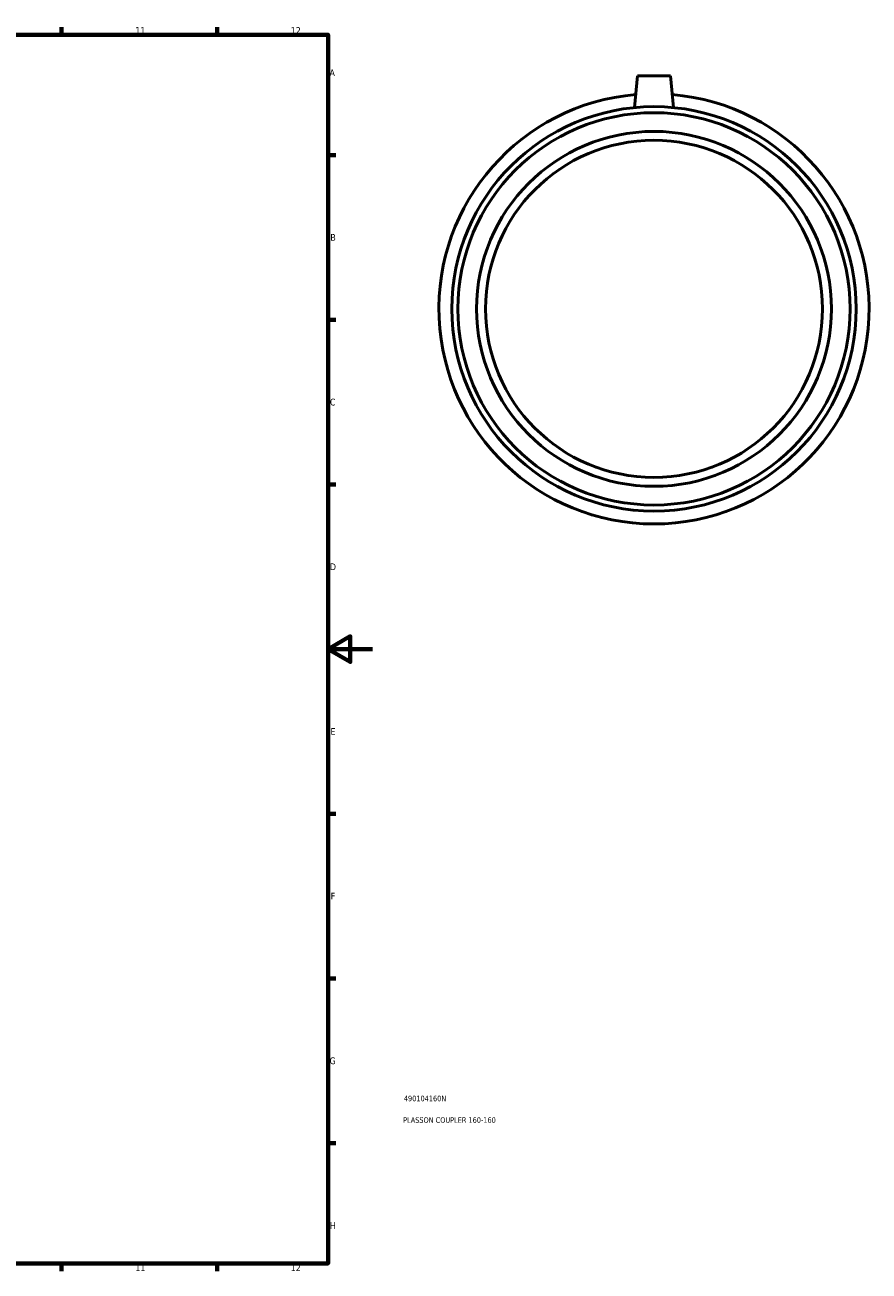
# Model space of a CAD drawing. Header units: millimetres. Extents: x -178 to 1065, y -230 to 1159.
# Tile 4 of 5: x 684 to 1065, y 17 to 578. Entities that reach past the tile are written whole.
import ezdxf

# ---------------------------------------------------------------- set-up
doc = ezdxf.new("R2010")
doc.units = ezdxf.units.MM
for name, color, linetype, lineweight in [('Border (ANSI)', 7, 'Continuous', 70), ('Title (ISO)', 7, 'Continuous', 50), ('Visible (ANSI)', 7, 'Continuous', 50)]:
    doc.layers.add(name, color=color, linetype=linetype, lineweight=lineweight)
doc.styles.add('Note Text (ANSI)', font='tahoma.ttf')
doc.styles.add('Note Text (ISO)', font='tahoma.ttf')

# ---------------------------------------------------------------- blocks, each defined once
blk = doc.blocks.new('Borders Default Border')
at = {"layer": 'Border (ANSI)'}
for p, q in [((700.83, 574), (700.83, 577.45)), ((770.92, 574), (770.92, 577.45)), ((821, 519.75), (824.45, 519.75)), ((821, 445.5), (824.45, 445.5)), ((821, 371.25), (824.45, 371.25)), ((821, 222.75), (824.45, 222.75)), ((821, 148.5), (824.45, 148.5)), ((821, 74.25), (824.45, 74.25)), ((700.83, 20), (700.83, 16.55)), ((770.92, 20), (770.92, 16.55))]:
    blk.add_line(p, q, dxfattribs=at)
at = {"layer": 'Border (ANSI)', "flags": 128}
for points in [[(20, 20), (20, 574), (821, 574), (821, 20), (20, 20)], [(841, 297), (821, 297), (831, 302.77), (831, 291.23), (821, 297)]]:
    blk.add_lwpolyline(points, dxfattribs=at)
at = {"layer": 'Border (ANSI)', "color": 230, "true_color": 0xff0080, "attachment_point": 7, "style": 'Note Text (ANSI)'}
for s, insert, char_height in [('11', (734.04, 574.4), 3.048), ('12', (804.13, 574.4), 3.048), ('A', (821.63, 555.35), 3.05), ('B', (821.99, 481.1), 3.05), ('C', (821.8, 406.8), 3.05), ('D', (821.81, 332.6), 3.05), ('E', (822.05, 258.35), 3.05), ('F', (822.14, 184.1), 3.05), ('G', (821.66, 109.79), 3.05), ('H', (821.81, 35.6), 3.05), ('11', (734.04, 16.55), 3.048), ('12', (804.13, 16.55), 3.048)]:
    blk.add_mtext(s, dxfattribs=dict(at, insert=insert, char_height=char_height))
blk = doc.blocks.new('Title Blocks ISO')
at = {"layer": 'Title (ISO)', "color": 232, "true_color": 0xca0064, "style": 'Note Text (ISO)'}
for tag, p in [('PART_NUMBER_001', (34.16, 73.14)), ('DESCRIPTION_001', (33.84, 63.4))]:
    blk.add_attdef(tag, p, '', height=2.5, dxfattribs=at)

msp = doc.modelspace()

# ---------------------------------------------------------------- linework, layer by layer
at = {"layer": 'Visible (ANSI)'}
for p, q in [((960.464, 555.427), (959.218, 541.187)), ((960.464, 555.427), (975.464, 555.427)), ((975.464, 555.427), (976.71, 541.187))]:
    msp.add_line(p, q, dxfattribs=at)
for radius in [91.18, 88.445, 80, 76]:
    msp.add_circle((967.964, 450.427), radius, dxfattribs=at)
msp.add_arc((967.964, 450.427), 97, 94.86744, 85.13256, dxfattribs=at)

# ---------------------------------------------------------------- block references
msp.add_blockref('Borders Default Border', (0, 0))
msp.add_blockref('Title Blocks ISO', (821, 20)).add_auto_attribs({'PART_NUMBER_001': '490104160N', 'DESCRIPTION_001': 'PLASSON COUPLER 160-160'})

doc.saveas('drawing.dxf')
